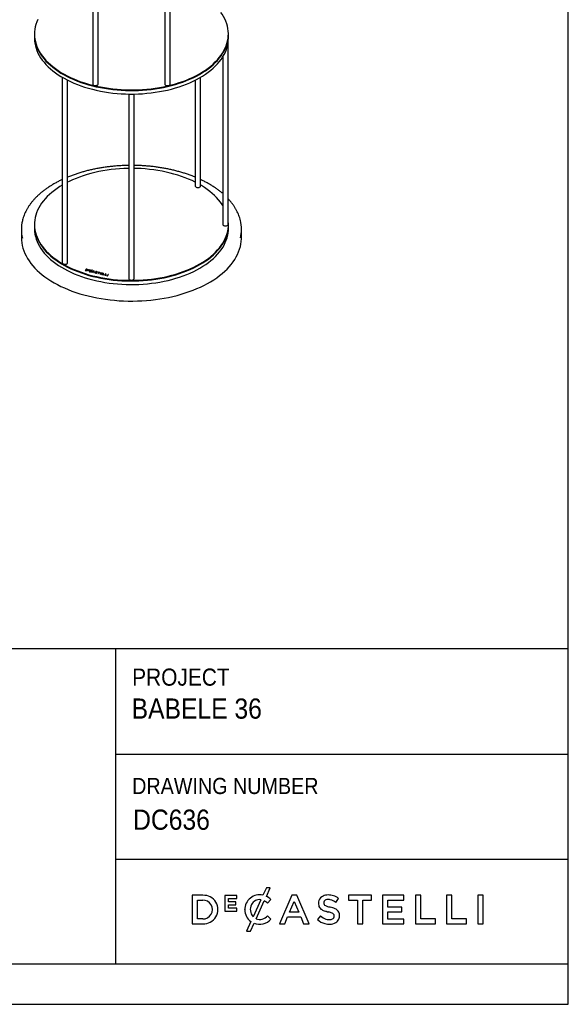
# Model space of a CAD drawing. Header units: millimetres. Extents: x 171 to 6321, y 321 to 4626.
# Tile 12 of 16: x 5302 to 6321, y 321 to 2149. Entities that reach past the tile are written whole.
import ezdxf

# ---------------------------------------------------------------- set-up
doc = ezdxf.new("R2010")
doc.units = ezdxf.units.MM
doc.header["$LTSCALE"] = 15
doc.linetypes.add('SLD-Solido', pattern=[0])
doc.layers.add('NOTE', color=3, linetype='SLD-Solido')
doc.layers.add('SCHIZZI', color=9, linetype='Continuous')
doc.styles.add('SLDTEXTSTYLE0', font='GOTHIC.TTF', dxfattribs={"width": 0.913})

msp = doc.modelspace()

# ---------------------------------------------------------------- linework, layer by layer
for p, q in [((5437.86, 2373.1), (5437.86, 2029.52)), ((5447.86, 2029.52), (5447.86, 2370.79)), ((5571.42, 2370.79), (5571.42, 2029.52)), ((5581.42, 2029.52), (5581.42, 2373.1)), ((5329.64, 2122.59), (5329.64, 2121.36)), ((5329.64, 2121.36), (5329.64, 2114.83)), ((5689.64, 2121.36), (5689.64, 2122.59)), ((5689.64, 2114.83), (5689.64, 2121.36)), ((5689.14, 1769.03), (5689.14, 2107.09)), ((5679.14, 2079.86), (5679.14, 1769.03)), ((5381.25, 2042), (5381.25, 1697.79)), ((5391.25, 1697.79), (5391.25, 2036.56)), ((5628.03, 2036.56), (5628.03, 1840.26)), ((5638.03, 1840.26), (5638.03, 2042)), ((5504.64, 2010.96), (5504.64, 1668.29)), ((5514.64, 1668.29), (5514.64, 2010.96)), ((5305.34, 1759.8), (5305.34, 1744.53)), ((5329.64, 1769.03), (5329.64, 1767.8)), ((5329.64, 1767.8), (5329.64, 1761.27)), ((5689.64, 1767.8), (5689.64, 1769.03)), ((5689.64, 1761.27), (5689.64, 1767.8)), ((5713.94, 1744.53), (5713.94, 1759.8)), ((5425.6, 1685.93), (5423.88, 1683.59)), ((5423.88, 1683.59), (5425.39, 1683.22)), ((5425.6, 1685.68), (5424.03, 1683.56)), ((5426.05, 1685.35), (5424.91, 1683.8)), ((5424.91, 1683.8), (5425.68, 1683.61)), ((5424.91, 1683.56), (5424.91, 1683.8)), ((5424.91, 1683.56), (5425.68, 1683.37)), ((5427.11, 1685.56), (5425.6, 1685.93)), ((5425.6, 1685.68), (5425.6, 1685.93)), ((5427.11, 1685.31), (5425.6, 1685.68)), ((5426.82, 1685.16), (5426.05, 1685.35)), ((5427.61, 1684.04), (5427.62, 1684.05)), ((5427.61, 1683.8), (5427.62, 1683.81)), ((5427.62, 1683.81), (5427.74, 1684.16)), ((5427.75, 1684.13), (5427.75, 1684.44)), ((5428.4, 1683.86), (5428.4, 1683.87)), ((5430.23, 1684.77), (5429.28, 1683.47)), ((5429.28, 1683.47), (5430.99, 1683.05)), ((5430.23, 1684.52), (5429.43, 1683.44)), ((5429.96, 1683.61), (5430.16, 1683.88)), ((5431.17, 1683.31), (5429.96, 1683.61)), ((5429.96, 1683.36), (5429.96, 1683.61)), ((5431.02, 1683.1), (5429.96, 1683.36)), ((5430.16, 1683.88), (5431.21, 1683.62)), ((5431.93, 1684.35), (5430.23, 1684.77)), ((5430.23, 1684.52), (5430.23, 1684.77)), ((5431.77, 1684.14), (5430.23, 1684.52)), ((5430.34, 1684.13), (5430.54, 1684.39)), ((5431.4, 1683.87), (5430.34, 1684.13)), ((5430.34, 1683.89), (5430.34, 1684.13)), ((5431.25, 1683.66), (5430.34, 1683.89)), ((5430.54, 1684.39), (5431.74, 1684.1)), ((5430.99, 1683.05), (5431.17, 1683.31)), ((5432.34, 1681.72), (5431.17, 1681.1)), ((5431.21, 1683.62), (5431.4, 1683.87)), ((5431.74, 1684.1), (5431.93, 1684.35)), ((5432.22, 1682.92), (5432.22, 1682.91)), ((5432.22, 1682.67), (5432.22, 1682.67)), ((5432.34, 1681.47), (5432.34, 1681.72)), ((5432.86, 1682.38), (5432.86, 1682.07)), ((5432.95, 1682.04), (5435.08, 1683.16)), ((5432.95, 1681.8), (5435.08, 1682.92)), ((5432.95, 1681.8), (5432.95, 1682.04)), ((5433, 1682.73), (5433, 1682.73)), ((5433.26, 1681.77), (5435.5, 1682.95)), ((5433.26, 1681.52), (5433.26, 1681.77)), ((5435.08, 1681.62), (5435.06, 1681.61)), ((5435.08, 1682.92), (5435.08, 1683.16)), ((5435.35, 1681.22), (5435.08, 1681.62)), ((5435.08, 1681.37), (5435.08, 1681.62)), ((5436.6, 1683.96), (5435.66, 1683.47)), ((5436.6, 1683.72), (5435.66, 1683.22)), ((5435.66, 1683.22), (5435.66, 1683.47)), ((5435.79, 1682.66), (5435.8, 1682.65)), ((5435.8, 1682.65), (5436.52, 1682.85)), ((5436.08, 1683.26), (5437.16, 1683.83)), ((5436.08, 1683.01), (5436.08, 1683.26)), ((5439.77, 1682.46), (5436.26, 1680.54)), ((5436.52, 1682.85), (5436.51, 1682.86)), ((5439.77, 1682.21), (5436.57, 1680.47)), ((5437.16, 1683.83), (5436.6, 1683.96)), ((5436.6, 1683.72), (5436.6, 1683.96)), ((5436.85, 1683.66), (5436.6, 1683.72)), ((5439.71, 1681.85), (5438.41, 1681.13)), ((5439.72, 1680.8), (5439.71, 1681.85)), ((5440.45, 1682.29), (5439.77, 1682.46)), ((5439.77, 1682.21), (5439.77, 1682.46)), ((5440.45, 1682.05), (5439.77, 1682.21)), ((5440.45, 1682.28), (5440.45, 1682.29)), ((5440.49, 1679.5), (5440.45, 1682.28)), ((5440.45, 1682.04), (5440.45, 1682.28)), ((5440.49, 1679.5), (5440.45, 1682.04)), ((5431.17, 1681.1), (5431.73, 1680.96)), ((5432.34, 1681.47), (5431.48, 1681.02)), ((5431.73, 1680.96), (5432.69, 1681.47)), ((5435.08, 1681.37), (5435.06, 1681.37)), ((5435.2, 1681.2), (5435.08, 1681.37)), ((5435.33, 1681.22), (5435.35, 1681.22)), ((5436.26, 1680.54), (5437.02, 1680.36)), ((5437.02, 1680.36), (5437.85, 1680.81)), ((5437.85, 1680.81), (5439.71, 1680.35)), ((5438.41, 1680.88), (5438.41, 1681.13)), ((5438.41, 1681.13), (5439.72, 1680.8)), ((5438.41, 1680.88), (5439.72, 1680.56)), ((5439.71, 1680.35), (5439.71, 1679.7)), ((5439.71, 1680.11), (5439.71, 1680.35)), ((5439.71, 1680.11), (5439.71, 1679.7)), ((5439.71, 1679.7), (5440.49, 1679.5)), ((5439.72, 1680.56), (5439.72, 1680.8)), ((5442.58, 1679.76), (5441.9, 1679.56)), ((5441.9, 1679.56), (5441.91, 1679.55)), ((5442.58, 1679.52), (5442.11, 1679.38)), ((5442.59, 1679.75), (5442.58, 1679.76)), ((5442.58, 1679.52), (5442.58, 1679.76)), ((5442.59, 1679.51), (5442.58, 1679.52)), ((5442.59, 1679.51), (5442.59, 1679.75)), ((5443.06, 1680.86), (5443.06, 1680.85)), ((5443.06, 1680.62), (5443.06, 1680.61)), ((5443.78, 1680.63), (5443.78, 1680.32)), ((5443.83, 1680.71), (5443.83, 1680.71)), ((5444.52, 1679.26), (5444.52, 1679.25)), ((5444.52, 1679.02), (5444.52, 1679.01)), ((5444.57, 1679.09), (5444.57, 1679.4)), ((5445.29, 1679.11), (5445.29, 1679.12)), ((5445.56, 1680.32), (5445.57, 1680.31)), ((5445.57, 1680.31), (5446.21, 1680.54)), ((5446.21, 1680.54), (5446.2, 1680.55)), ((5448.77, 1679.75), (5447.34, 1677.82)), ((5447.34, 1677.82), (5448.09, 1677.63)), ((5448.77, 1679.51), (5447.49, 1677.78)), ((5447.8, 1680.46), (5447.5, 1680.06)), ((5447.5, 1680.06), (5448.77, 1679.75)), ((5447.8, 1680.22), (5447.65, 1680.03)), ((5451.08, 1679.65), (5447.8, 1680.46)), ((5447.8, 1680.22), (5447.8, 1680.46)), ((5450.93, 1679.45), (5447.8, 1680.22)), ((5448.09, 1677.63), (5449.52, 1679.57)), ((5448.77, 1679.51), (5448.77, 1679.75)), ((5449.52, 1679.57), (5450.79, 1679.25)), ((5450.79, 1679.25), (5451.08, 1679.65)), ((5452.65, 1679.27), (5450.92, 1676.93)), ((5450.92, 1676.93), (5453.96, 1676.19)), ((5452.65, 1679.02), (5451.07, 1676.9)), ((5451.95, 1677.14), (5452.39, 1677.74)), ((5454.24, 1676.57), (5451.95, 1677.14)), ((5451.95, 1676.89), (5451.95, 1677.14)), ((5454.09, 1676.37), (5451.95, 1676.89)), ((5452.39, 1677.74), (5454.4, 1677.24)), ((5455.65, 1678.53), (5452.65, 1679.27)), ((5452.65, 1679.02), (5452.65, 1679.27)), ((5455.5, 1678.32), (5452.65, 1679.02)), ((5452.68, 1678.12), (5453.1, 1678.7)), ((5454.68, 1677.63), (5452.68, 1678.12)), ((5452.68, 1677.88), (5452.68, 1678.12)), ((5454.53, 1677.42), (5452.68, 1677.88)), ((5453.1, 1678.7), (5455.37, 1678.14)), ((5453.96, 1676.19), (5454.24, 1676.57)), ((5454.4, 1677.24), (5454.68, 1677.63)), ((5455.37, 1678.14), (5455.65, 1678.53)), ((5457.33, 1678.11), (5455.61, 1675.78)), ((5455.61, 1675.78), (5458.46, 1675.08)), ((5457.33, 1677.87), (5455.76, 1675.74)), ((5456.64, 1675.99), (5458.08, 1677.93)), ((5458.75, 1675.47), (5456.64, 1675.99)), ((5456.64, 1675.74), (5456.64, 1675.99)), ((5458.59, 1675.26), (5456.64, 1675.74)), ((5458.08, 1677.93), (5457.33, 1678.11)), ((5457.33, 1677.87), (5457.33, 1678.11)), ((5457.92, 1677.72), (5457.33, 1677.87)), ((5458.46, 1675.08), (5458.75, 1675.47)), ((5461.73, 1677.03), (5460.01, 1674.7)), ((5460.01, 1674.7), (5462.85, 1674)), ((5461.73, 1676.79), (5460.16, 1674.66)), ((5461.04, 1674.91), (5462.47, 1676.85)), ((5463.15, 1674.39), (5461.04, 1674.91)), ((5461.04, 1674.66), (5461.04, 1674.91)), ((5462.99, 1674.18), (5461.04, 1674.66)), ((5462.47, 1676.85), (5461.73, 1677.03)), ((5461.73, 1676.79), (5461.73, 1677.03)), ((5462.32, 1676.64), (5461.73, 1676.79)), ((5462.85, 1674), (5463.15, 1674.39)), ((5466.17, 1675.94), (5464.44, 1673.6)), ((5464.44, 1673.6), (5465.19, 1673.42)), ((5466.17, 1675.69), (5464.6, 1673.57)), ((5465.19, 1673.42), (5466.91, 1675.76)), ((5466.91, 1675.76), (5466.17, 1675.94)), ((5466.17, 1675.69), (5466.17, 1675.94)), ((5466.76, 1675.55), (5466.17, 1675.69))]:
    msp.add_line(p, q)
at = {"flags": 128}
for points in [[(5675.94, 2082.82), (5678.83, 2087.11), (5681.38, 2091.46), (5683.6, 2095.88), (5685.47, 2100.35), (5687, 2104.86), (5688.19, 2109.4), (5689.02, 2113.98), (5689.51, 2118.57), (5689.64, 2123.16), (5689.42, 2127.76), (5688.85, 2132.34), (5687.93, 2136.91), (5686.65, 2141.45), (5685.03, 2145.95), (5683.07, 2150.41), (5680.77, 2154.81), (5678.14, 2159.15), (5675.86, 2162.47)], [(5335.69, 2149.3), (5333.81, 2144.83), (5332.28, 2140.32), (5331.1, 2135.77), (5330.26, 2131.2), (5329.78, 2126.61), (5329.65, 2122.01), (5329.87, 2117.42), (5330.44, 2112.83), (5331.36, 2108.27), (5332.63, 2103.73), (5334.25, 2099.23), (5336.21, 2094.77), (5338.51, 2090.37), (5341.15, 2086.03), (5344.12, 2081.76), (5347.41, 2077.58), (5351.01, 2073.48), (5354.93, 2069.48), (5359.15, 2065.58), (5363.67, 2061.79), (5368.47, 2058.12), (5373.55, 2054.58), (5378.89, 2051.17), (5384.49, 2047.9), (5390.34, 2044.78), (5396.42, 2041.81), (5402.72, 2039), (5409.23, 2036.35), (5415.93, 2033.87), (5422.82, 2031.56), (5429.88, 2029.43), (5437.1, 2027.49), (5444.46, 2025.73), (5451.94, 2024.16), (5459.54, 2022.78), (5467.24, 2021.6), (5475.02, 2020.62), (5482.86, 2019.83), (5490.76, 2019.25), (5498.7, 2018.87), (5506.66, 2018.69), (5514.62, 2018.72), (5522.57, 2018.94), (5530.5, 2019.38), (5538.39, 2020.01), (5546.22, 2020.84), (5553.98, 2021.88), (5561.66, 2023.11), (5569.23, 2024.53), (5576.68, 2026.15), (5584.01, 2027.96), (5591.18, 2029.95), (5598.2, 2032.12), (5605.05, 2034.47), (5611.71, 2036.99), (5618.16, 2039.68), (5624.41, 2042.54), (5630.43, 2045.55), (5636.22, 2048.71), (5641.75, 2052.01), (5647.03, 2055.45), (5652.04, 2059.03), (5656.77, 2062.73), (5661.22, 2066.54), (5665.36, 2070.47), (5669.2, 2074.49), (5672.73, 2078.62), (5675.94, 2082.82)], [(5329.64, 2121.36), (5329.65, 2120.79), (5329.87, 2116.19), (5330.44, 2111.61), (5331.36, 2107.04), (5332.63, 2102.5), (5334.25, 2098), (5336.21, 2093.54), (5338.51, 2089.14), (5341.15, 2084.81), (5344.12, 2080.54), (5347.41, 2076.35), (5351.01, 2072.25), (5354.93, 2068.25), (5359.15, 2064.35), (5363.67, 2060.56), (5368.47, 2056.9), (5373.55, 2053.35), (5378.89, 2049.95), (5384.49, 2046.68), (5390.34, 2043.55), (5396.42, 2040.58), (5402.72, 2037.77), (5409.23, 2035.12), (5415.93, 2032.64), (5422.82, 2030.34), (5429.88, 2028.21), (5437.1, 2026.26), (5444.46, 2024.5), (5451.94, 2022.94), (5459.54, 2021.56), (5467.24, 2020.38), (5475.02, 2019.39), (5482.86, 2018.61), (5490.76, 2018.02), (5498.7, 2017.64), (5506.66, 2017.47), (5514.62, 2017.49), (5522.57, 2017.72), (5530.5, 2018.15), (5538.39, 2018.79), (5546.22, 2019.62), (5553.98, 2020.65), (5561.66, 2021.88), (5569.23, 2023.31), (5576.68, 2024.93), (5584.01, 2026.73), (5591.18, 2028.72), (5598.2, 2030.9), (5605.05, 2033.25), (5611.71, 2035.77), (5618.16, 2038.46), (5624.41, 2041.31), (5630.43, 2044.32), (5636.22, 2047.48), (5641.75, 2050.79), (5647.03, 2054.23), (5652.04, 2057.8), (5656.77, 2061.5), (5661.22, 2065.32), (5665.36, 2069.24), (5669.2, 2073.27), (5672.73, 2077.39), (5675.94, 2081.6)], [(5329.64, 2121.36), (5329.65, 2120.79), (5329.87, 2116.19), (5330.44, 2111.61), (5331.36, 2107.04), (5332.63, 2102.5), (5334.25, 2098), (5336.21, 2093.54), (5338.51, 2089.14), (5341.15, 2084.81), (5344.12, 2080.54), (5347.41, 2076.35), (5351.01, 2072.25), (5354.93, 2068.25), (5359.15, 2064.35), (5363.67, 2060.56), (5368.47, 2056.9), (5373.55, 2053.35), (5378.89, 2049.95), (5384.49, 2046.68), (5390.34, 2043.55), (5396.42, 2040.58), (5402.72, 2037.77), (5409.23, 2035.12), (5415.93, 2032.64), (5422.82, 2030.34), (5429.88, 2028.21), (5437.1, 2026.26), (5444.46, 2024.5), (5451.94, 2022.94), (5459.54, 2021.56), (5467.24, 2020.38), (5475.02, 2019.39), (5482.86, 2018.61), (5490.76, 2018.02), (5498.7, 2017.64), (5506.66, 2017.47), (5514.62, 2017.49), (5522.57, 2017.72), (5530.5, 2018.15), (5538.39, 2018.79), (5546.22, 2019.62), (5553.98, 2020.65), (5561.66, 2021.88), (5569.23, 2023.31), (5576.68, 2024.93), (5584.01, 2026.73), (5591.18, 2028.72), (5598.2, 2030.9), (5605.05, 2033.25), (5611.71, 2035.77), (5618.16, 2038.46), (5624.41, 2041.31), (5630.43, 2044.32), (5636.22, 2047.48), (5641.75, 2050.79), (5647.03, 2054.23), (5652.04, 2057.8), (5656.77, 2061.5), (5661.22, 2065.32), (5665.36, 2069.24), (5669.2, 2073.27), (5672.73, 2077.39), (5675.94, 2081.6)], [(5329.64, 2114.83), (5329.65, 2114.26), (5329.87, 2109.66), (5330.44, 2105.07), (5331.36, 2100.51), (5332.63, 2095.97), (5334.25, 2091.47), (5336.21, 2087.01), (5338.51, 2082.61), (5341.15, 2078.27), (5344.12, 2074.01), (5347.41, 2069.82), (5351.01, 2065.72), (5354.93, 2061.72), (5359.15, 2057.82), (5363.67, 2054.03), (5368.47, 2050.36), (5373.55, 2046.82), (5378.89, 2043.41), (5384.49, 2040.15), (5390.34, 2037.02), (5396.42, 2034.05), (5402.72, 2031.24), (5409.23, 2028.59), (5415.93, 2026.11), (5422.82, 2023.81), (5429.88, 2021.68), (5437.1, 2019.73), (5444.46, 2017.97), (5451.94, 2016.4), (5459.54, 2015.03), (5467.24, 2013.84), (5475.02, 2012.86), (5482.86, 2012.08), (5490.76, 2011.49), (5498.7, 2011.11), (5506.66, 2010.93), (5514.62, 2010.96), (5522.57, 2011.19), (5530.5, 2011.62), (5538.39, 2012.25), (5546.22, 2013.09), (5553.98, 2014.12), (5561.66, 2015.35), (5569.23, 2016.78), (5576.68, 2018.39), (5584.01, 2020.2), (5591.18, 2022.19), (5598.2, 2024.37), (5605.05, 2026.72), (5611.71, 2029.24), (5618.16, 2031.93), (5624.41, 2034.78), (5630.43, 2037.79), (5636.22, 2040.95), (5641.75, 2044.25), (5647.03, 2047.7), (5652.04, 2051.27), (5656.77, 2054.97), (5661.22, 2058.78), (5665.36, 2062.71), (5669.2, 2066.74), (5672.73, 2070.86), (5675.94, 2075.07)], [(5437.86, 2029.52), (5438.02, 2028.81), (5438.53, 2028.08), (5439.36, 2027.46), (5440.45, 2026.99), (5441.72, 2026.71), (5443.08, 2026.64), (5444.42, 2026.78), (5445.64, 2027.12), (5446.66, 2027.64), (5447.4, 2028.3), (5447.8, 2029.05), (5447.86, 2029.52)], [(5571.42, 2029.52), (5571.54, 2028.91), (5572, 2028.17), (5572.8, 2027.53), (5573.86, 2027.04), (5575.12, 2026.73), (5576.47, 2026.63), (5577.81, 2026.75), (5579.06, 2027.07), (5580.11, 2027.57), (5580.88, 2028.21), (5581.33, 2028.96), (5581.42, 2029.52)], [(5504.64, 1872.9), (5503.67, 1872.88), (5495.72, 1872.63), (5487.79, 1872.17), (5479.91, 1871.51), (5472.09, 1870.65), (5464.34, 1869.59), (5456.68, 1868.34), (5449.12, 1866.89), (5441.68, 1865.25), (5434.37, 1863.42), (5427.22, 1861.4), (5420.22, 1859.21), (5413.4, 1856.84), (5406.76, 1854.29), (5400.33, 1851.58), (5394.11, 1848.71), (5391.25, 1847.3)], [(5628.03, 1847.3), (5622.09, 1850.16), (5615.77, 1852.96), (5609.23, 1855.58), (5602.5, 1858.04), (5595.59, 1860.33), (5588.51, 1862.43), (5581.28, 1864.35), (5573.9, 1866.09), (5566.4, 1867.64), (5558.79, 1868.99), (5551.08, 1870.15), (5543.29, 1871.11), (5535.44, 1871.86), (5527.53, 1872.42), (5519.59, 1872.78), (5514.64, 1872.9)], [(5381.25, 1841.86), (5376.86, 1839.18), (5371.61, 1835.72), (5366.64, 1832.13), (5361.94, 1828.42), (5357.54, 1824.59), (5353.43, 1820.65), (5349.63, 1816.61), (5346.14, 1812.48), (5342.97, 1808.26), (5340.12, 1803.96), (5337.61, 1799.6), (5335.44, 1795.18), (5333.6, 1790.71), (5332.12, 1786.19), (5330.97, 1781.64), (5330.18, 1777.06), (5329.74, 1772.47), (5329.65, 1767.88), (5329.92, 1763.28), (5330.53, 1758.7), (5331.5, 1754.13), (5332.82, 1749.6), (5334.48, 1745.1), (5336.48, 1740.65), (5338.83, 1736.26), (5341.5, 1731.93), (5344.51, 1727.67), (5347.84, 1723.5), (5351.49, 1719.41), (5355.44, 1715.42), (5359.7, 1711.53), (5364.25, 1707.76), (5369.09, 1704.11), (5374.2, 1700.58), (5379.58, 1697.19), (5385.21, 1693.94), (5391.09, 1690.84), (5397.19, 1687.89), (5403.52, 1685.09), (5410.05, 1682.47), (5416.78, 1680.01), (5423.7, 1677.72), (5430.78, 1675.62), (5438.01, 1673.7), (5445.38, 1671.96), (5452.89, 1670.42), (5460.5, 1669.06), (5468.2, 1667.91), (5475.99, 1666.95), (5483.85, 1666.19), (5491.75, 1665.63), (5499.69, 1665.27), (5507.65, 1665.12), (5515.62, 1665.17), (5523.57, 1665.43), (5531.49, 1665.88), (5539.37, 1666.54), (5547.2, 1667.4), (5554.95, 1668.46), (5562.61, 1669.71), (5570.17, 1671.16), (5577.61, 1672.81), (5584.91, 1674.63), (5592.07, 1676.65), (5599.07, 1678.84), (5605.89, 1681.22), (5612.52, 1683.76), (5618.96, 1686.47), (5625.18, 1689.34), (5631.17, 1692.37), (5636.92, 1695.55)], [(5628.03, 1840.26), (5628.06, 1839.97), (5628.37, 1839.21), (5629.04, 1838.52), (5630, 1837.96), (5631.18, 1837.58), (5632.5, 1837.39), (5633.86, 1837.41), (5635.16, 1837.65), (5636.3, 1838.07), (5637.2, 1838.66), (5637.79, 1839.37), (5638.03, 1840.15), (5638.03, 1840.26)], [(5679.14, 1804), (5677.78, 1806.12), (5674.78, 1810.38), (5671.45, 1814.55), (5667.8, 1818.64), (5663.84, 1822.63), (5659.58, 1826.52), (5655.03, 1830.29), (5650.2, 1833.94), (5645.08, 1837.47), (5639.71, 1840.86), (5638.03, 1841.86)], [(5636.92, 1695.55), (5642.43, 1698.87), (5647.67, 1702.33), (5652.65, 1705.92), (5657.34, 1709.63), (5661.75, 1713.46), (5665.86, 1717.4), (5669.66, 1721.44), (5673.15, 1725.57), (5676.32, 1729.79), (5679.16, 1734.09), (5681.67, 1738.45), (5683.85, 1742.87), (5685.68, 1747.35), (5687.17, 1751.86), (5688.31, 1756.41), (5689.1, 1760.99), (5689.54, 1765.58), (5689.63, 1770.18), (5689.37, 1774.77), (5689.14, 1776.77)], [(5329.64, 1767.8), (5329.65, 1766.65), (5329.92, 1762.06), (5330.53, 1757.47), (5331.5, 1752.91), (5332.82, 1748.38), (5334.48, 1743.88), (5336.48, 1739.43), (5338.83, 1735.04), (5341.5, 1730.71), (5344.51, 1726.45), (5347.84, 1722.27), (5351.49, 1718.18), (5355.44, 1714.19), (5359.7, 1710.31), (5364.25, 1706.54), (5369.09, 1702.88), (5374.2, 1699.36), (5379.58, 1695.97), (5385.21, 1692.72), (5391.09, 1689.61), (5397.19, 1686.66), (5403.52, 1683.87), (5410.05, 1681.24), (5416.78, 1678.78), (5423.7, 1676.5), (5430.78, 1674.39), (5438.01, 1672.47), (5445.38, 1670.74), (5452.89, 1669.19), (5460.5, 1667.84), (5468.2, 1666.68), (5475.99, 1665.72), (5483.85, 1664.96), (5491.75, 1664.4), (5499.69, 1664.05), (5507.65, 1663.9), (5515.62, 1663.95), (5523.57, 1664.2), (5531.49, 1664.66), (5539.37, 1665.32), (5547.2, 1666.18), (5554.95, 1667.23), (5562.61, 1668.49), (5570.17, 1669.94), (5577.61, 1671.58), (5584.91, 1673.41), (5592.07, 1675.42), (5599.07, 1677.62), (5605.89, 1679.99), (5612.52, 1682.54), (5618.96, 1685.25), (5625.18, 1688.12), (5631.17, 1691.15), (5636.92, 1694.32)], [(5329.64, 1767.8), (5329.65, 1766.65), (5329.92, 1762.06), (5330.53, 1757.47), (5331.5, 1752.91), (5332.82, 1748.38), (5334.48, 1743.88), (5336.48, 1739.43), (5338.83, 1735.04), (5341.5, 1730.71), (5344.51, 1726.45), (5347.84, 1722.27), (5351.49, 1718.18), (5355.44, 1714.19), (5359.7, 1710.31), (5364.25, 1706.54), (5369.09, 1702.88), (5374.2, 1699.36), (5379.58, 1695.97), (5385.21, 1692.72), (5391.09, 1689.61), (5397.19, 1686.66), (5403.52, 1683.87), (5410.05, 1681.24), (5416.78, 1678.78), (5423.7, 1676.5), (5430.78, 1674.39), (5438.01, 1672.47), (5445.38, 1670.74), (5452.89, 1669.19), (5460.5, 1667.84), (5468.2, 1666.68), (5475.99, 1665.72), (5483.85, 1664.96), (5491.75, 1664.4), (5499.69, 1664.05), (5507.65, 1663.9), (5515.62, 1663.95), (5523.57, 1664.2), (5531.49, 1664.66), (5539.37, 1665.32), (5547.2, 1666.18), (5554.95, 1667.23), (5562.61, 1668.49), (5570.17, 1669.94), (5577.61, 1671.58), (5584.91, 1673.41), (5592.07, 1675.42), (5599.07, 1677.62), (5605.89, 1679.99), (5612.52, 1682.54), (5618.96, 1685.25), (5625.18, 1688.12), (5631.17, 1691.15), (5636.92, 1694.32)], [(5329.64, 1761.27), (5329.65, 1760.12), (5329.92, 1755.52), (5330.53, 1750.94), (5331.5, 1746.38), (5332.82, 1741.84), (5334.48, 1737.35), (5336.48, 1732.9), (5338.83, 1728.5), (5341.5, 1724.17), (5344.51, 1719.92), (5347.84, 1715.74), (5351.49, 1711.65), (5355.44, 1707.66), (5359.7, 1703.78), (5364.25, 1700.01), (5369.09, 1696.35), (5374.2, 1692.83), (5379.58, 1689.44), (5385.21, 1686.18), (5391.09, 1683.08), (5397.19, 1680.13), (5403.52, 1677.34), (5410.05, 1674.71), (5416.78, 1672.25), (5423.7, 1669.97), (5430.78, 1667.86), (5438.01, 1665.94), (5445.38, 1664.2), (5452.89, 1662.66), (5460.5, 1661.31), (5468.2, 1660.15), (5475.99, 1659.19), (5483.85, 1658.43), (5491.75, 1657.87), (5499.69, 1657.52), (5507.65, 1657.36), (5515.62, 1657.41), (5523.57, 1657.67), (5531.49, 1658.13), (5539.37, 1658.78), (5547.2, 1659.64), (5554.95, 1660.7), (5562.61, 1661.96), (5570.17, 1663.41), (5577.61, 1665.05), (5584.91, 1666.88), (5592.07, 1668.89), (5599.07, 1671.09), (5605.89, 1673.46), (5612.52, 1676), (5618.96, 1678.71), (5625.18, 1681.59), (5631.17, 1684.61), (5636.92, 1687.79)], [(5636.92, 1694.32), (5642.43, 1697.65), (5647.67, 1701.11), (5652.65, 1704.7), (5657.34, 1708.41), (5661.75, 1712.24), (5665.86, 1716.18), (5669.66, 1720.22), (5673.15, 1724.35), (5676.32, 1728.57), (5679.16, 1732.86), (5681.67, 1737.22), (5683.85, 1741.65), (5685.68, 1746.12), (5687.17, 1750.64), (5688.31, 1755.19), (5689.1, 1759.76), (5689.54, 1764.35), (5689.64, 1767.8)], [(5636.92, 1694.32), (5642.43, 1697.65), (5647.67, 1701.11), (5652.65, 1704.7), (5657.34, 1708.41), (5661.75, 1712.24), (5665.86, 1716.18), (5669.66, 1720.22), (5673.15, 1724.35), (5676.32, 1728.57), (5679.16, 1732.86), (5681.67, 1737.22), (5683.85, 1741.65), (5685.68, 1746.12), (5687.17, 1750.64), (5688.31, 1755.19), (5689.1, 1759.76), (5689.54, 1764.35), (5689.64, 1767.8)], [(5636.92, 1687.79), (5642.43, 1691.11), (5647.67, 1694.57), (5652.65, 1698.16), (5657.34, 1701.88), (5661.75, 1705.71), (5665.86, 1709.64), (5669.66, 1713.68), (5673.15, 1717.82), (5676.32, 1722.03), (5679.16, 1726.33), (5681.67, 1730.69), (5683.85, 1735.12), (5685.68, 1739.59), (5687.17, 1744.11), (5688.31, 1748.66), (5689.1, 1753.23), (5689.54, 1757.82), (5689.64, 1761.27)], [(5679.14, 1769.03), (5679.19, 1768.64), (5679.55, 1767.89), (5680.25, 1767.21), (5681.24, 1766.67), (5682.45, 1766.31), (5683.78, 1766.15), (5685.14, 1766.2), (5686.43, 1766.46), (5687.54, 1766.91), (5688.4, 1767.52), (5688.95, 1768.24), (5689.14, 1769.01), (5689.14, 1769.03)], [(5305.34, 1744.53), (5305.34, 1744.33), (5305.54, 1739.42), (5306.08, 1734.52), (5306.98, 1729.64), (5308.23, 1724.79), (5309.82, 1719.97), (5311.76, 1715.19), (5314.05, 1710.47), (5316.67, 1705.8), (5319.63, 1701.2), (5322.92, 1696.67), (5326.53, 1692.23), (5330.46, 1687.88), (5334.69, 1683.62), (5339.23, 1679.47), (5344.07, 1675.44), (5349.19, 1671.52), (5354.59, 1667.73), (5360.26, 1664.08), (5366.19, 1660.56), (5372.36, 1657.19), (5378.77, 1653.96), (5385.41, 1650.9), (5392.27, 1648), (5399.32, 1645.26), (5406.57, 1642.7), (5414, 1640.31), (5421.59, 1638.11), (5429.34, 1636.08), (5437.22, 1634.25), (5445.23, 1632.6), (5453.35, 1631.15), (5461.57, 1629.9), (5469.87, 1628.85), (5478.24, 1627.99), (5486.67, 1627.34), (5495.13, 1626.89), (5503.62, 1626.64), (5512.12, 1626.6), (5520.62, 1626.76), (5529.09, 1627.13), (5537.54, 1627.69), (5545.93, 1628.47), (5554.26, 1629.44), (5562.52, 1630.61), (5570.68, 1631.98), (5578.74, 1633.54), (5586.68, 1635.3), (5594.48, 1637.24), (5602.14, 1639.37), (5609.64, 1641.68), (5616.96, 1644.17), (5624.1, 1646.84), (5631.04, 1649.67), (5637.77, 1652.67), (5644.28, 1655.82), (5650.56, 1659.13), (5656.59, 1662.59), (5662.36, 1666.19), (5667.88, 1669.93)], [(5667.88, 1669.93), (5673.12, 1673.79), (5678.07, 1677.78), (5682.74, 1681.88), (5687.1, 1686.09), (5691.16, 1690.4), (5694.9, 1694.81), (5698.32, 1699.3), (5701.42, 1703.87), (5704.18, 1708.51), (5706.61, 1713.21), (5708.7, 1717.97), (5710.44, 1722.77), (5711.83, 1727.62), (5712.88, 1732.49), (5713.57, 1737.38), (5713.91, 1742.28), (5713.94, 1744.53)], [(5381.25, 1697.79), (5381.39, 1697.12), (5381.88, 1696.39), (5382.7, 1695.76), (5383.78, 1695.28), (5385.05, 1694.99), (5386.4, 1694.91)], [(5386.4, 1694.91), (5387.75, 1695.04), (5388.98, 1695.37), (5390.01, 1695.89), (5390.76, 1696.54), (5391.18, 1697.29), (5391.25, 1697.79)], [(5504.64, 1668.29), (5504.74, 1667.71), (5505.19, 1666.97), (5505.98, 1666.33), (5507.03, 1665.83), (5508.27, 1665.51), (5509.62, 1665.4), (5510.97, 1665.51), (5512.22, 1665.82), (5513.28, 1666.31)]]:
    msp.add_lwpolyline(points, dxfattribs=at)
for centre, radius, start, end in [((5621.74, 2122.52), 67.91, 322.94921, 359.02661), ((5621.74, 2115.98), 67.91, 322.94921, 359.02661), ((5374.23, 1759.8), 68.88, 166.76417, 193.88038), ((5645.04, 1759.8), 68.9, 346.61131, 13.7726), ((5512.23, 1668.49), 2.42, 295.7277, 355.27978)]:
    msp.add_arc(centre, radius, start, end)
for points, knots in [([(5504.64, 1878.44), (5503.18, 1878.42), (5499.05, 1878.38), (5492.25, 1878.09), (5484.26, 1877.61), (5476.31, 1876.94), (5468.41, 1876.09), (5460.57, 1875.07), (5452.81, 1873.86), (5445.14, 1872.48), (5437.56, 1870.92), (5430.1, 1869.19), (5422.76, 1867.29), (5415.55, 1865.23), (5408.49, 1863), (5401.59, 1860.61), (5395.84, 1858.47), (5392.46, 1857.06), (5391.25, 1856.56)], [0, 0, 0, 0, 0.0360952, 0.1023135, 0.1685326, 0.2347531, 0.3009756, 0.3672005, 0.4334284, 0.4996598, 0.5658952, 0.6321351, 0.69838, 0.7646303, 0.8308864, 0.8971487, 0.9634174, 1, 1, 1, 1]), ([(5628.03, 1856.58), (5626.09, 1857.37), (5621.95, 1859.05), (5615.4, 1861.43), (5608.45, 1863.77), (5601.33, 1865.94), (5594.08, 1867.95), (5586.7, 1869.79), (5579.2, 1871.46), (5571.59, 1872.96), (5563.88, 1874.28), (5556.1, 1875.43), (5548.24, 1876.4), (5540.32, 1877.19), (5532.35, 1877.8), (5524.35, 1878.21), (5518.44, 1878.43), (5515.2, 1878.45), (5514.64, 1878.45)], [0, 0, 0, 0, 0.0586666, 0.1249429, 0.1912135, 0.2574784, 0.3237379, 0.3899921, 0.4562416, 0.5224865, 0.5887274, 0.6549648, 0.7211991, 0.7874308, 0.8536604, 0.9198885, 0.9861155, 1, 1, 1, 1]), ([(5381.25, 1852.18), (5379.41, 1851.3), (5375.49, 1849.44), (5369.76, 1846.41), (5364, 1843.15), (5358.46, 1839.76), (5353.17, 1836.24), (5348.11, 1832.6), (5343.3, 1828.85), (5338.75, 1824.99), (5334.47, 1821.02), (5330.45, 1816.96), (5326.72, 1812.81), (5323.27, 1808.57), (5320.11, 1804.26), (5317.24, 1799.88), (5314.67, 1795.43), (5312.41, 1790.93), (5310.45, 1786.39), (5308.83, 1781.8), (5307.76, 1778.28), (5307.33, 1776.28), (5307.24, 1775.84)], [0, 0, 0, 0, 0.0464276, 0.098659, 0.1508949, 0.2031343, 0.2553763, 0.3076191, 0.3598603, 0.4120972, 0.4643264, 0.5165442, 0.5687457, 0.6209257, 0.6730786, 0.7251983, 0.7772788, 0.8293149, 0.8813023, 0.9332386, 0.9851238, 1, 1, 1, 1]), ([(5679.14, 1826.14), (5679.09, 1826.19), (5677.58, 1827.55), (5674.38, 1830.12), (5669.51, 1833.84), (5664.37, 1837.44), (5658.99, 1840.91), (5653.38, 1844.26), (5647.55, 1847.48), (5642.43, 1850.11), (5639.19, 1851.62), (5638.03, 1852.16)], [0, 0, 0, 0, 0.0047232, 0.1364808, 0.2682655, 0.4000681, 0.5318809, 0.6636977, 0.7955125, 0.9273218, 1, 1, 1, 1]), ([(5711.88, 1776.48), (5711.7, 1777.26), (5711.16, 1779.59), (5709.92, 1783.42), (5708.18, 1787.99), (5706.12, 1792.51), (5703.76, 1796.99), (5701.09, 1801.4), (5698.13, 1805.75), (5694.86, 1810.03), (5691.87, 1813.62), (5689.86, 1815.76), (5689.14, 1816.52)], [0, 0, 0, 0, 0.0553983, 0.1653869, 0.2754661, 0.3856467, 0.4959329, 0.6063237, 0.716813, 0.8273917, 0.9380486, 1, 1, 1, 1]), ([(5425.39, 1683.22), (5425.73, 1683.16), (5426.38, 1683.04), (5427.32, 1683.17), (5428.02, 1683.46), (5428.27, 1683.72), (5428.4, 1683.86)], [0, 0, 0, 0, 0.29617665, 0.56640155, 0.77688212, 1, 1, 1, 1]), ([(5425.68, 1683.61), (5425.9, 1683.57), (5426.32, 1683.5), (5426.92, 1683.59), (5427.37, 1683.78), (5427.53, 1683.95), (5427.61, 1684.04)], [0, 0, 0, 0, 0.293871, 0.5608682, 0.7719073, 1, 1, 1, 1]), ([(5425.68, 1683.37), (5425.9, 1683.33), (5426.32, 1683.25), (5426.92, 1683.34), (5427.37, 1683.53), (5427.53, 1683.71), (5427.61, 1683.8)], [0, 0, 0, 0, 0.293871, 0.5608682, 0.7719073, 1, 1, 1, 1]), ([(5427.62, 1684.05), (5427.69, 1684.18), (5427.81, 1684.42), (5427.64, 1684.76), (5427.29, 1685.02), (5426.98, 1685.11), (5426.82, 1685.16)], [0, 0, 0, 0, 0.2871229, 0.5522893, 0.766205, 1, 1, 1, 1]), ([(5428.4, 1683.87), (5428.5, 1684.05), (5428.68, 1684.42), (5428.39, 1684.94), (5427.84, 1685.33), (5427.36, 1685.48), (5427.11, 1685.56)], [0, 0, 0, 0, 0.279532, 0.5454242, 0.7630634, 1, 1, 1, 1]), ([(5428.53, 1684.28), (5428.48, 1684.43), (5428.38, 1684.72), (5427.84, 1685.09), (5427.36, 1685.23), (5427.11, 1685.31)], [0, 0, 0, 0, 0.3238098, 0.6475523, 1, 1, 1, 1]), ([(5432.22, 1682.91), (5432.15, 1682.8), (5432.01, 1682.57), (5432, 1682.15), (5432.21, 1681.88), (5432.34, 1681.72)], [0, 0, 0, 0, 0.2957242, 0.575371, 1, 1, 1, 1]), ([(5432.22, 1682.67), (5432.14, 1682.55), (5432.03, 1682.38), (5432.04, 1682.19), (5432.04, 1682.13)], [0, 0, 0, 0, 0.6620141, 1, 1, 1, 1]), ([(5435.66, 1683.47), (5435.58, 1683.5), (5435.46, 1683.54), (5435.32, 1683.58), (5435.25, 1683.6), (5435.22, 1683.61), (5435.21, 1683.61), (5435.2, 1683.61), (5435.2, 1683.61), (5435.2, 1683.61), (5435.2, 1683.61), (5435.2, 1683.61), (5434.92, 1683.68), (5434.32, 1683.76), (5433.43, 1683.66), (5432.66, 1683.38), (5432.37, 1683.07), (5432.22, 1682.92)], [0, 0, 0, 0, 0.0692641, 0.102088, 0.1170424, 0.1237265, 0.1266881, 0.1279952, 0.1285711, 0.1288247, 0.1289363, 0.1289854, 0.129024, 0.3530678, 0.564112, 0.7753896, 1, 1, 1, 1]), ([(5435.66, 1683.22), (5435.58, 1683.25), (5435.46, 1683.29), (5435.32, 1683.34), (5435.25, 1683.35), (5435.22, 1683.36), (5435.21, 1683.36), (5435.2, 1683.37), (5435.2, 1683.37), (5435.2, 1683.37), (5435.2, 1683.37), (5435.2, 1683.37), (5434.92, 1683.44), (5434.32, 1683.51), (5433.43, 1683.42), (5432.66, 1683.13), (5432.37, 1682.83), (5432.22, 1682.67)], [0, 0, 0, 0, 0.0692641, 0.102088, 0.1170424, 0.1237265, 0.1266881, 0.1279952, 0.1285711, 0.1288247, 0.1289363, 0.1289854, 0.129024, 0.3530678, 0.564112, 0.7753896, 1, 1, 1, 1]), ([(5432.86, 1682.1), (5432.86, 1682.1), (5432.83, 1681.99), (5432.89, 1681.89), (5432.95, 1681.8)], [0, 0, 0, 0, 0.0465383, 1, 1, 1, 1]), ([(5433, 1682.73), (5432.93, 1682.59), (5432.8, 1682.37), (5432.91, 1682.14), (5432.95, 1682.04)], [0, 0, 0, 0, 0.57860181, 1, 1, 1, 1]), ([(5435.08, 1683.16), (5435.05, 1683.17), (5435, 1683.19), (5434.94, 1683.21), (5434.92, 1683.21), (5434.91, 1683.21), (5434.9, 1683.22), (5434.9, 1683.22), (5434.9, 1683.22), (5434.9, 1683.22), (5434.9, 1683.22), (5434.9, 1683.22), (5434.72, 1683.26), (5434.34, 1683.31), (5433.78, 1683.23), (5433.29, 1683.04), (5433.1, 1682.84), (5433, 1682.73)], [0, 0, 0, 0, 0.0458801, 0.0662498, 0.075289, 0.0792849, 0.0810471, 0.0818233, 0.0821649, 0.0823153, 0.0823815, 0.0824106, 0.0824335, 0.3112586, 0.5307913, 0.7562229, 1, 1, 1, 1]), ([(5435.06, 1681.61), (5434.93, 1681.59), (5434.68, 1681.54), (5434.3, 1681.51), (5433.95, 1681.54), (5433.58, 1681.62), (5433.38, 1681.71), (5433.26, 1681.77)], [0, 0, 0, 0, 0.20868349, 0.40148279, 0.59841234, 0.75780281, 1, 1, 1, 1]), ([(5435.5, 1682.95), (5435.56, 1682.9), (5435.67, 1682.81), (5435.76, 1682.71), (5435.79, 1682.66)], [0, 0, 0, 0, 0.5348435, 1, 1, 1, 1]), ([(5436.51, 1682.86), (5436.45, 1682.94), (5436.34, 1683.08), (5436.16, 1683.2), (5436.08, 1683.26)], [0, 0, 0, 0, 0.5342378, 1, 1, 1, 1]), ([(5436.34, 1682.8), (5436.33, 1682.81), (5436.27, 1682.89), (5436.17, 1682.96), (5436.08, 1683.01)], [0, 0, 0, 0, 0.1615796, 1, 1, 1, 1]), ([(5432.69, 1681.47), (5432.77, 1681.43), (5432.92, 1681.35), (5433.23, 1681.24), (5433.73, 1681.12), (5434.49, 1681.04), (5435.04, 1681.16), (5435.33, 1681.22)], [0, 0, 0, 0, 0.10701729, 0.21717986, 0.38444671, 0.68252629, 1, 1, 1, 1]), ([(5435.06, 1681.37), (5434.93, 1681.34), (5434.68, 1681.3), (5434.3, 1681.27), (5433.95, 1681.3), (5433.58, 1681.37), (5433.38, 1681.47), (5433.26, 1681.52)], [0, 0, 0, 0, 0.2086835, 0.4014828, 0.5984123, 0.7578028, 1, 1, 1, 1]), ([(5441.91, 1679.55), (5442.04, 1679.43), (5442.28, 1679.17), (5442.89, 1678.88), (5443.64, 1678.67), (5444.42, 1678.64), (5445.02, 1678.83), (5445.2, 1679.02), (5445.29, 1679.11)], [0, 0, 0, 0, 0.1759074, 0.3484954, 0.5452361, 0.7483254, 0.8703401, 1, 1, 1, 1]), ([(5444.52, 1679.25), (5444.48, 1679.22), (5444.4, 1679.14), (5444.17, 1679.09), (5443.9, 1679.09), (5443.6, 1679.14), (5443.25, 1679.25), (5442.87, 1679.45), (5442.69, 1679.65), (5442.59, 1679.75)], [0, 0, 0, 0, 0.0886001, 0.1775904, 0.2803753, 0.4039243, 0.5463947, 0.7592876, 1, 1, 1, 1]), ([(5444.52, 1679.01), (5444.48, 1678.97), (5444.4, 1678.9), (5444.17, 1678.84), (5443.9, 1678.84), (5443.6, 1678.9), (5443.25, 1679.01), (5442.87, 1679.21), (5442.69, 1679.4), (5442.59, 1679.51)], [0, 0, 0, 0, 0.0886001, 0.1775904, 0.2803753, 0.4039243, 0.5463947, 0.7592876, 1, 1, 1, 1]), ([(5443.06, 1680.85), (5443.01, 1680.78), (5442.92, 1680.64), (5442.95, 1680.42), (5443.21, 1680.11), (5443.6, 1679.95), (5443.89, 1679.82)], [0, 0, 0, 0, 0.1872531, 0.3476527, 0.509467, 1, 1, 1, 1]), ([(5443.06, 1680.61), (5443, 1680.54), (5442.93, 1680.44), (5442.95, 1680.34), (5442.96, 1680.32)], [0, 0, 0, 0, 0.7847908, 1, 1, 1, 1]), ([(5446.2, 1680.55), (5446.1, 1680.64), (5445.9, 1680.83), (5445.47, 1681.05), (5444.95, 1681.22), (5444.38, 1681.31), (5443.82, 1681.28), (5443.33, 1681.13), (5443.15, 1680.95), (5443.06, 1680.86)], [0, 0, 0, 0, 0.1460704, 0.2887682, 0.4377557, 0.5951452, 0.7341478, 0.8644717, 1, 1, 1, 1]), ([(5446.01, 1680.47), (5445.97, 1680.5), (5445.82, 1680.63), (5445.46, 1680.8), (5444.95, 1680.97), (5444.38, 1681.06), (5443.82, 1681.03), (5443.33, 1680.88), (5443.15, 1680.71), (5443.06, 1680.62)], [0, 0, 0, 0, 0.0646498, 0.2209535, 0.3841467, 0.5565431, 0.7087993, 0.8515493, 1, 1, 1, 1]), ([(5444.5, 1679.88), (5444.35, 1679.95), (5444.1, 1680.05), (5443.86, 1680.21), (5443.77, 1680.32), (5443.78, 1680.35), (5443.79, 1680.35)], [0, 0, 0, 0, 0.50346524, 0.82155773, 0.99692333, 1, 1, 1, 1]), ([(5444.5, 1680.13), (5444.35, 1680.19), (5444.11, 1680.3), (5443.84, 1680.45), (5443.76, 1680.6), (5443.81, 1680.67), (5443.83, 1680.71)], [0, 0, 0, 0, 0.4294113, 0.7007161, 0.8502874, 1, 1, 1, 1]), ([(5443.83, 1680.71), (5443.87, 1680.75), (5443.94, 1680.82), (5444.16, 1680.87), (5444.4, 1680.87), (5444.76, 1680.81), (5445.2, 1680.64), (5445.43, 1680.43), (5445.56, 1680.32)], [0, 0, 0, 0, 0.09438923, 0.18936496, 0.29769149, 0.42589784, 0.69317053, 1, 1, 1, 1]), ([(5443.89, 1679.82), (5444.04, 1679.76), (5444.28, 1679.65), (5444.53, 1679.5), (5444.58, 1679.36), (5444.54, 1679.29), (5444.52, 1679.26)], [0, 0, 0, 0, 0.4490962, 0.7176787, 0.8608801, 1, 1, 1, 1]), ([(5445.29, 1679.12), (5445.35, 1679.21), (5445.45, 1679.4), (5445.28, 1679.69), (5444.94, 1679.92), (5444.66, 1680.05), (5444.5, 1680.13)], [0, 0, 0, 0, 0.2440399, 0.4814505, 0.7097813, 1, 1, 1, 1]), ([(5445.35, 1679.26), (5445.32, 1679.32), (5445.26, 1679.47), (5444.94, 1679.68), (5444.66, 1679.81), (5444.5, 1679.88)], [0, 0, 0, 0, 0.2251789, 0.5663528, 1, 1, 1, 1]), ([(5444.56, 1679.12), (5444.56, 1679.12), (5444.58, 1679.08), (5444.55, 1679.05), (5444.52, 1679.02)], [0, 0, 0, 0, 0.08607513, 1, 1, 1, 1])]:
    msp.add_open_spline(points, degree=3, knots=knots)
at = {"layer": 'SCHIZZI', "color": 7, "true_color": 0xffffff}
for p, q in [((6320.62, 321.19), (6320.33, 4626.19)), ((4033.96, 981.56), (6320.58, 981.56)), ((5480.24, 981.56), (5480.24, 396.19)), ((5480.24, 785.35), (6320.58, 785.35)), ((5480.24, 590.87), (6320.6, 590.87)), ((5760.11, 537.55), (5753.75, 523.59)), ((5767.44, 537.55), (5760.11, 537.55)), ((5760.16, 521.57), (5767.44, 537.55)), ((5642.17, 523.51), (5622.4, 523.51)), ((5622.4, 523.51), (5622.4, 470.67)), ((5632.12, 479.57), (5632.12, 514.61)), ((5632.12, 514.61), (5642.17, 514.61)), ((5705.25, 523.15), (5683.13, 523.15)), ((5683.13, 523.15), (5683.13, 493.83)), ((5689.54, 511.47), (5689.54, 517.41)), ((5689.54, 517.41), (5705.25, 517.41)), ((5705.25, 517.41), (5705.25, 523.15)), ((5749.85, 515.26), (5735.49, 483.76)), ((5741.1, 479.96), (5756.22, 513.16)), ((5762.04, 508.82), (5768.29, 516.02)), ((5768.29, 516.02), (5768.11, 516.19)), ((5807.51, 523.89), (5784.27, 470.67)), ((5803.23, 491.97), (5811.8, 511.97)), ((5816.38, 523.89), (5807.51, 523.89)), ((5811.8, 511.97), (5820.44, 491.97)), ((5816.44, 523.72), (5816.38, 523.89)), ((5839.62, 470.67), (5816.44, 523.72)), ((5888.84, 510.26), (5894.07, 517.63)), ((5955.49, 523.51), (5912.51, 523.51)), ((5912.51, 523.51), (5912.51, 514.47)), ((5912.51, 514.47), (5929.11, 514.47)), ((5929.11, 514.47), (5929.11, 470.67)), ((5938.9, 470.67), (5938.9, 514.47)), ((5938.9, 514.47), (5955.49, 514.47)), ((5955.49, 514.47), (5955.49, 523.51)), ((6015.21, 523.52), (5975.89, 523.52)), ((5975.89, 523.52), (5975.89, 470.67)), ((5985.62, 501.69), (5985.62, 514.77)), ((5985.62, 514.77), (6015.21, 514.77)), ((6015.21, 514.77), (6015.21, 523.52)), ((6046.9, 523.51), (6037.18, 523.51)), ((6037.18, 523.51), (6037.18, 470.67)), ((6046.9, 479.57), (6046.9, 523.51)), ((6104.37, 523.51), (6094.66, 523.51)), ((6094.66, 523.51), (6094.66, 470.67)), ((6104.37, 479.57), (6104.37, 523.51)), ((6152.65, 523.52), (6152.65, 470.67)), ((6162.37, 523.52), (6152.65, 523.52)), ((6162.37, 470.67), (6162.37, 523.52)), ((5683.13, 493.83), (5705.46, 493.83)), ((5703.36, 511.47), (5689.54, 511.47)), ((5689.54, 505.72), (5703.36, 505.72)), ((5689.54, 499.57), (5689.54, 505.72)), ((5705.46, 499.57), (5689.54, 499.57)), ((5703.36, 505.72), (5703.36, 511.47)), ((5705.46, 493.83), (5705.46, 499.57)), ((5720.21, 496.84), (5720.21, 496.94)), ((6011.85, 501.69), (5985.62, 501.69)), ((6011.85, 492.95), (6011.85, 501.69)), ((5642.17, 479.57), (5632.12, 479.57)), ((5768.66, 479.31), (5762.4, 485.65)), ((5768.48, 479.13), (5768.66, 479.31)), ((5794.25, 470.67), (5799.64, 483.3)), ((5799.64, 483.3), (5824.03, 483.3)), ((5820.44, 491.97), (5803.23, 491.97)), ((5824.03, 483.3), (5829.33, 470.67)), ((5860.71, 485.38), (5854.84, 478.41)), ((5985.62, 492.95), (6011.85, 492.95)), ((5985.62, 479.41), (5985.62, 492.95)), ((6015.59, 479.41), (5985.62, 479.41)), ((6015.59, 470.67), (6015.59, 479.41)), ((6074.4, 479.57), (6046.9, 479.57)), ((6074.4, 470.67), (6074.4, 479.57)), ((6131.88, 479.57), (6104.37, 479.57)), ((6131.88, 470.67), (6131.88, 479.57)), ((5622.4, 470.67), (5642.17, 470.67)), ((5731.33, 474.65), (5723.42, 457.27)), ((5723.42, 457.27), (5730.77, 457.27)), ((5730.77, 457.27), (5737.26, 471.51)), ((5784.27, 470.67), (5794.25, 470.67)), ((5829.33, 470.67), (5839.62, 470.67)), ((5929.11, 470.67), (5938.9, 470.67)), ((5975.89, 470.67), (6015.59, 470.67)), ((6037.18, 470.67), (6074.4, 470.67)), ((6094.66, 470.67), (6131.88, 470.67)), ((6152.65, 470.67), (6162.37, 470.67)), ((4033.96, 396.19), (6320.61, 396.19)), ((170.62, 321.19), (6320.62, 321.19))]:
    msp.add_line(p, q, dxfattribs=at)
for centre, radius, start, end in [((5643.6, 497.09), 26.46, 266.90157, 93.09843), ((5642.55, 497.09), 17.53, 268.76628, 91.23372), ((5747.31, 497.26), 27.11, 76.24523, 180.89091), ((5747.27, 498.92), 16.54, 81.04863, 153.58432), ((5742.86, 489.15), 27.47, 45.72598, 60.90731), ((5748.39, 495.62), 28.5, 45.71394, 65.58709), ((5873.86, 508.47), 17.03, 162.43966, 192.31941), ((5871.55, 508.72), 14.76, 114.63446, 160.64301), ((5874.71, 501.82), 22.34, 89.50788, 114.63446), ((5872.31, 509.54), 5.87, 146.85935, 193.31029), ((5873.37, 507.79), 7.76, 98.98092, 140.32353), ((5874.88, 498.24), 17.44, 77.54474, 98.98092), ((5875.12, 492.55), 31.62, 72.44471, 90.39732), ((5872.55, 489.96), 26.02, 51.25781, 76.47292), ((5873.83, 491.33), 33.18, 52.42183, 70.96437), ((5747.9, 496.84), 27.69, 180, 233.25786), ((5750.62, 497.26), 20.28, 153.58432, 221.73663), ((5868.32, 506.95), 11.3, 190.78984, 232.66765), ((5874.18, 514.64), 20.97, 232.66765, 251.27083), ((5871.37, 509.32), 4.9, 193.31029, 230.56735), ((5883.84, 539.09), 47.24, 249.70068, 255.51463), ((5875.91, 515.49), 12.57, 232.44778, 252.59774), ((5891.87, 559.36), 59.24, 250.55867, 257.31246), ((5870.76, 463.14), 39.28, 64.63254, 78.09895), ((5882.24, 485.48), 14.2, 28.77124, 67.85987), ((5747.32, 498.14), 28.46, 249.30365, 318.58458), ((5747.62, 496.33), 17.62, 248.28377, 285.8766), ((5745.68, 501.17), 22.81, 287.21436, 317.11848), ((5876.57, 502.28), 32.28, 227.67997, 255.77334), ((5878.24, 503.53), 25.24, 225.98856, 252.68232), ((5877.03, 499.65), 21.17, 252.68232, 275.6739), ((5865.76, 469.1), 25.05, 73.32325, 75.51463), ((5880.91, 522.82), 30.77, 254.99999, 258.29329), ((5865.79, 449.88), 43.71, 70.27129, 78.29329), ((5878.32, 488.41), 9.86, 274.6813, 307.58878), ((5875.44, 475.96), 15.91, 58.43436, 71.28416), ((5881.12, 484.98), 5.26, 27.46177, 59.71525), ((5880.97, 484.68), 5.29, 309.48388, 346.59381), ((5879.94, 484.93), 6.35, 346.59381, 22.92671), ((5882.06, 484.8), 13.69, 299.92604, 337.37946), ((5878.59, 485.91), 17.31, 338.409, 21.69569), ((5876.93, 503.7), 33.74, 255.77334, 272.44794), ((5877.8, 492.2), 22.22, 271.47111, 299.92604)]:
    msp.add_arc(centre, radius, start, end, dxfattribs=at)

# ---------------------------------------------------------------- texts
at = {"layer": 'NOTE', "color": 7, "true_color": 0xffffff, "attachment_point": 1, "style": 'SLDTEXTSTYLE0'}
for s, insert, char_height in [('PROJECT', (5511, 944.43), 31.75), ('DRAWING NUMBER', (5511, 741.5), 30), (' DC636', (5500.05, 682.69), 37.5)]:
    msp.add_mtext(s, dxfattribs=dict(at, insert=insert, char_height=char_height))
at = {"layer": 'NOTE', "color": 7, "true_color": 0xffffff, "insert": (5510.01, 888.91), "char_height": 37.5, "width": 580.6796, "attachment_point": 1, "style": 'SLDTEXTSTYLE0'}
msp.add_mtext('BABELE 36', dxfattribs=at)

doc.saveas('drawing.dxf')
